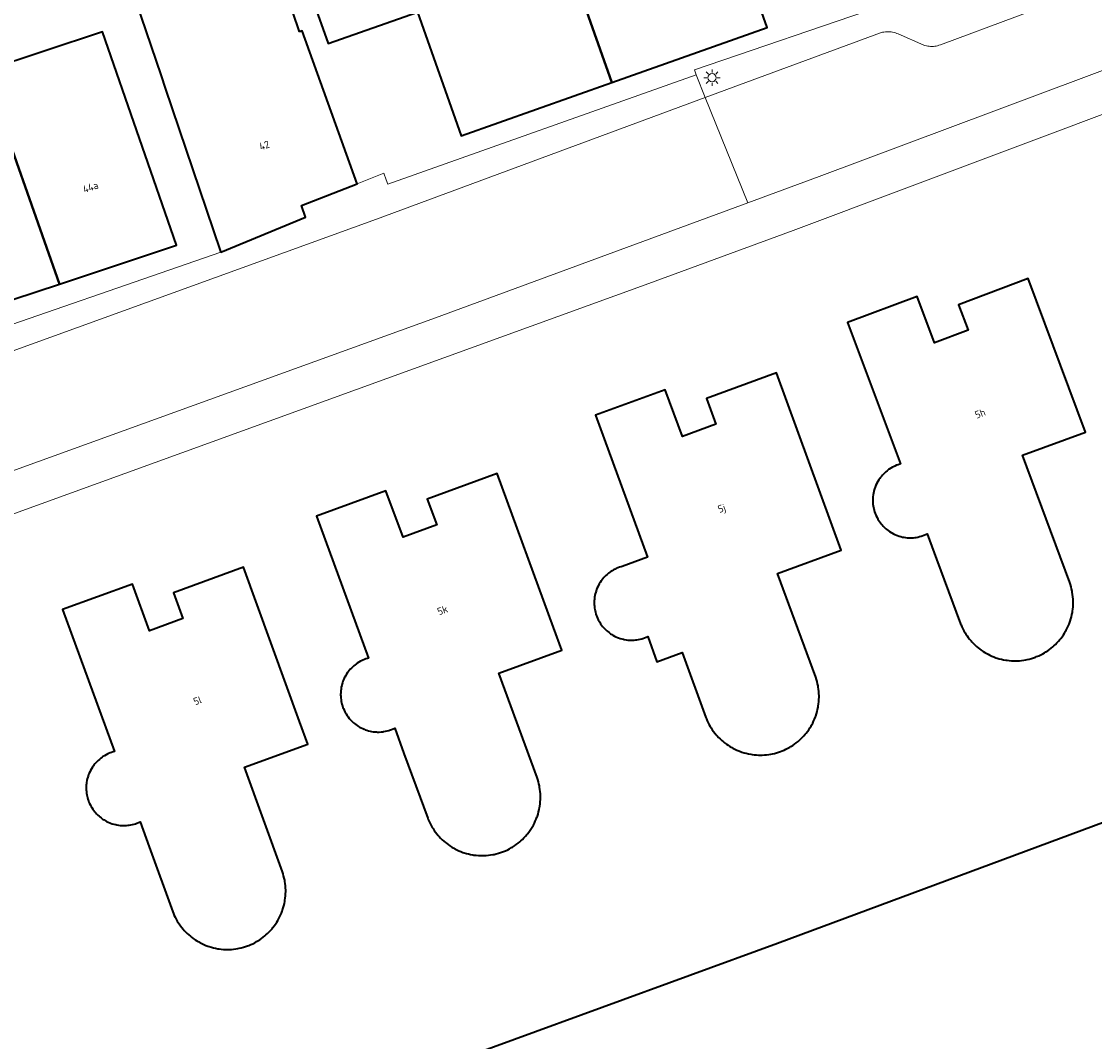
# Model space of a CAD drawing. Header units: metres. Extents: x 131489 to 134032, y 502353 to 503606.
# Tile 62 of 90: x 133030 to 133082, y 503054 to 503104. Entities that reach past the tile are written whole.
import ezdxf
from ezdxf.enums import TextEntityAlignment as Align

# ---------------------------------------------------------------- set-up
doc = ezdxf.new("R2010")
doc.units = ezdxf.units.M
for name, color, linetype, lineweight in [('B-WE-GK-BESCHOEIING-G', 130, 'GK-BESCHOEIING', 35), ('B-WE-KL-ET_LS_OV_LICHTMAST-S', 190, 'Continuous', 25), ('B-WE-OG-BEBOUWING-GV', 7, 'Continuous', 35), ('B-WE-OG-BEBOUWING-T18', 1, 'Continuous', 18), ('B-WE-OG-TERREIN_ERF-GV', 7, 'Continuous', 18), ('B-WE-OG-WATER_SLOOT-GV', 120, 'Continuous', 18), ('B-WE-VH-VERHARDING_STRAATBAKSTEEN-GV', 252, 'Continuous', 18), ('B-WE-VH-VERHARDING_TEGEL-GV', 252, 'Continuous', 18)]:
    doc.layers.add(name, color=color, linetype=linetype, lineweight=lineweight)
doc.styles.add('NLCS-ISO-M200-T18', font='NLCS-ISO.ttf', dxfattribs={"height": 0.36})
doc.linetypes.add('GK-BESCHOEIING', pattern='A,30,-5,[1,NLCS.SHX,S=1,R=0,X=0,Y=0],-5', length=40)

# ---------------------------------------------------------------- blocks, each defined once
blk = doc.blocks.new('SKL-ET_OV_LICHTMAST-SO')
at = {"color": 0, "linetype": 'ByBlock', "lineweight": 18}
for points in [[(-1.25, 0), (-2, 0)], [(-1.41, 1.41), (-0.88, 0.88)], [(0, 2), (0, 1.25)], [(0.88, 0.88), (1.41, 1.41)], [(2, 0), (1.25, 0)], [(-1.41, -1.41), (-0.88, -0.88)], [(0, -1.25), (0, -2)], [(0.88, -0.88), (1.41, -1.41)]]:
    blk.add_lwpolyline(points, dxfattribs=at)
blk.add_circle((0, 0), 1, dxfattribs=at)

msp = doc.modelspace()

# ---------------------------------------------------------------- linework, layer by layer
at = {"layer": 'B-WE-GK-BESCHOEIING-G', "flags": 128}
for points in [[(133114.156, 503076.534), (133066.887, 503058.995)], [(133066.887, 503058.995), (133049.827, 503052.754)]]:
    msp.add_lwpolyline(points, dxfattribs=at)
at = {"layer": 'B-WE-OG-BEBOUWING-GV', "flags": 128}
for points in [[(133065.192, 503120.68), (133060.866, 503119.14), (133060.711, 503119.579), (133053.168, 503116.908), (133058.824, 503100.876), (133066.386, 503103.554), (133064.708, 503108.272), (133069.057, 503109.824)], [(133053.168, 503116.908), (133045.827, 503114.308), (133046.696, 503111.854), (133042.342, 503110.308), (133045.017, 503102.773), (133049.37, 503104.308), (133051.502, 503098.283), (133058.824, 503100.876)], [(133043.629, 503103.343), (133042.359, 503107.094), (133035.662, 503104.828), (133036.89, 503101.2), (133037.089, 503100.611), (133039.763, 503092.711), (133039.796, 503092.631), (133043.925, 503094.334), (133043.729, 503094.899), (133046.43, 503095.956), (133043.753, 503103.388)], [(133028.288, 503101.452), (133031.942, 503091.076), (133037.649, 503092.96), (133034.047, 503103.354), (133028.349, 503101.472)], [(133028.288, 503101.452), (133022.651, 503099.591), (133026.254, 503089.198), (133031.942, 503091.076)], [(133072.156, 503081.938), (133072.091, 503081.879), (133072.056, 503081.845), (133071.997, 503081.783), (133071.942, 503081.718), (133071.889, 503081.651), (133071.864, 503081.616), (133071.815, 503081.544), (133071.769, 503081.469), (133071.727, 503081.392), (133071.715, 503081.368), (133071.677, 503081.284), (133071.642, 503081.198), (133071.611, 503081.11), (133071.596, 503081.06), (133071.575, 503080.978), (133071.557, 503080.895), (133071.544, 503080.812), (133071.534, 503080.729), (133071.528, 503080.645), (133071.526, 503080.56), (133071.527, 503080.508), (133071.529, 503080.456), (133071.535, 503080.372), (133071.546, 503080.288), (133071.56, 503080.205), (133071.57, 503080.158), (133071.591, 503080.075), (133071.615, 503079.992), (133071.644, 503079.911), (133071.659, 503079.872), (133071.694, 503079.792), (133071.733, 503079.713), (133071.775, 503079.636), (133071.804, 503079.587), (133071.85, 503079.518), (133071.898, 503079.451), (133071.95, 503079.386), (133071.977, 503079.355), (133072.036, 503079.29), (133072.099, 503079.228), (133072.164, 503079.169), (133072.208, 503079.132), (133072.274, 503079.082), (133072.342, 503079.034), (133072.412, 503078.99), (133072.448, 503078.969), (133072.525, 503078.927), (133072.604, 503078.889), (133072.685, 503078.855), (133072.73, 503078.838), (133072.811, 503078.811), (133072.893, 503078.787), (133072.977, 503078.767), (133073.028, 503078.757), (133073.111, 503078.744), (133073.196, 503078.735), (133073.28, 503078.73), (133073.332, 503078.729), (133073.416, 503078.729), (133073.501, 503078.734), (133073.585, 503078.743), (133073.637, 503078.75), (133073.72, 503078.765), (133073.802, 503078.784), (133073.883, 503078.806), (133073.928, 503078.82), (133074.009, 503078.849), (133074.089, 503078.882), (133074.167, 503078.918), (133074.623, 503077.695), (133075.798, 503074.543), (133075.82, 503074.489), (133075.864, 503074.39), (133075.911, 503074.292), (133075.962, 503074.197), (133076.016, 503074.103), (133076.051, 503074.047), (133076.11, 503073.958), (133076.173, 503073.872), (133076.238, 503073.789), (133076.307, 503073.708), (133076.35, 503073.66), (133076.424, 503073.582), (133076.5, 503073.508), (133076.579, 503073.436), (133076.661, 503073.368), (133076.721, 503073.32), (133076.805, 503073.259), (133076.891, 503073.201), (133076.979, 503073.146), (133077.069, 503073.095), (133077.132, 503073.061), (133077.226, 503073.014), (133077.322, 503072.971), (133077.419, 503072.931), (133077.518, 503072.895), (133077.576, 503072.876), (133077.679, 503072.845), (133077.783, 503072.819), (133077.888, 503072.796), (133077.994, 503072.777), (133078.057, 503072.768), (133078.163, 503072.755), (133078.27, 503072.747), (133078.377, 503072.742), (133078.484, 503072.742), (133078.557, 503072.744), (133078.662, 503072.75), (133078.766, 503072.76), (133078.869, 503072.774), (133078.972, 503072.792), (133079.039, 503072.805), (133079.142, 503072.83), (133079.244, 503072.858), (133079.345, 503072.889), (133079.445, 503072.925), (133079.499, 503072.946), (133079.599, 503072.989), (133079.697, 503073.035), (133079.793, 503073.085), (133079.887, 503073.138), (133079.951, 503073.177), (133080.038, 503073.234), (133080.123, 503073.294), (133080.206, 503073.357), (133080.286, 503073.424), (133080.335, 503073.467), (133080.413, 503073.539), (133080.488, 503073.615), (133080.561, 503073.693), (133080.63, 503073.774), (133080.677, 503073.832), (133080.739, 503073.915), (133080.799, 503074.001), (133080.855, 503074.089), (133080.908, 503074.179), (133080.936, 503074.23), (133080.986, 503074.326), (133081.032, 503074.424), (133081.074, 503074.524), (133081.113, 503074.625), (133081.132, 503074.68), (133081.164, 503074.784), (133081.192, 503074.888), (133081.217, 503074.994), (133081.237, 503075.1), (133081.246, 503075.156), (133081.26, 503075.263), (133081.27, 503075.369), (133081.276, 503075.476), (133081.278, 503075.583), (133081.278, 503075.589), (133081.277, 503075.641), (133081.272, 503075.751), (133081.264, 503075.86), (133081.251, 503075.969), (133081.234, 503076.078), (133081.222, 503076.138), (133081.199, 503076.243), (133081.172, 503076.347), (133081.141, 503076.45), (133081.106, 503076.552), (133078.806, 503082.75), (133081.874, 503083.863), (133079.086, 503091.343), (133075.695, 503090.065), (133076.161, 503088.83), (133074.532, 503088.216), (133073.683, 503090.468), (133070.302, 503089.21), (133072.881, 503082.324), (133072.841, 503082.313), (133072.757, 503082.286), (133072.675, 503082.255), (133072.594, 503082.221), (133072.56, 503082.205), (133072.481, 503082.164), (133072.403, 503082.119), (133072.328, 503082.071), (133072.293, 503082.046), (133072.223, 503081.994)], [(133068.345, 503069.305), (133068.407, 503069.391), (133068.465, 503069.479), (133068.52, 503069.569), (133068.549, 503069.62), (133068.6, 503069.716), (133068.647, 503069.813), (133068.691, 503069.912), (133068.731, 503070.013), (133068.747, 503070.058), (133068.782, 503070.164), (133068.812, 503070.27), (133068.839, 503070.378), (133068.862, 503070.486), (133068.871, 503070.537), (133068.887, 503070.646), (133068.898, 503070.755), (133068.906, 503070.865), (133068.91, 503070.975), (133068.91, 503071.039), (133068.907, 503071.146), (133068.899, 503071.252), (133068.888, 503071.359), (133068.873, 503071.465), (133068.863, 503071.52), (133068.842, 503071.627), (133068.816, 503071.733), (133068.786, 503071.837), (133068.753, 503071.941), (133066.883, 503076.997), (133069.981, 503078.134), (133066.838, 503086.751), (133063.436, 503085.503), (133063.891, 503084.264), (133062.257, 503083.664), (133061.428, 503085.923), (133058.036, 503084.696), (133060.554, 503077.787), (133059.323, 503077.331), (133059.274, 503077.317), (133059.194, 503077.292), (133059.115, 503077.262), (133059.038, 503077.229), (133058.984, 503077.204), (133058.912, 503077.166), (133058.841, 503077.125), (133058.773, 503077.081), (133058.727, 503077.049), (133058.661, 503077), (133058.598, 503076.947), (133058.537, 503076.892), (133058.502, 503076.858), (133058.443, 503076.797), (133058.388, 503076.733), (133058.335, 503076.666), (133058.308, 503076.629), (133058.26, 503076.558), (133058.215, 503076.485), (133058.174, 503076.41), (133058.155, 503076.373), (133058.119, 503076.294), (133058.086, 503076.213), (133058.057, 503076.131), (133058.041, 503076.079), (133058.019, 503075.999), (133058.002, 503075.918), (133057.988, 503075.836), (133057.986, 503075.826), (133057.977, 503075.742), (133057.971, 503075.658), (133057.969, 503075.574), (133057.969, 503075.533), (133057.971, 503075.482), (133057.976, 503075.398), (133057.986, 503075.315), (133058, 503075.232), (133058.009, 503075.186), (133058.029, 503075.103), (133058.053, 503075.021), (133058.08, 503074.94), (133058.098, 503074.892), (133058.131, 503074.815), (133058.168, 503074.739), (133058.208, 503074.665), (133058.234, 503074.621), (133058.279, 503074.55), (133058.327, 503074.482), (133058.379, 503074.416), (133058.41, 503074.379), (133058.467, 503074.316), (133058.527, 503074.255), (133058.589, 503074.198), (133058.626, 503074.166), (133058.693, 503074.114), (133058.762, 503074.064), (133058.833, 503074.018), (133058.88, 503073.989), (133058.953, 503073.949), (133059.027, 503073.913), (133059.103, 503073.88), (133059.144, 503073.864), (133059.226, 503073.835), (133059.308, 503073.811), (133059.392, 503073.79), (133059.434, 503073.781), (133059.519, 503073.766), (133059.605, 503073.755), (133059.692, 503073.748), (133059.791, 503073.745), (133059.827, 503073.746), (133059.91, 503073.749), (133059.994, 503073.757), (133060.036, 503073.762), (133060.122, 503073.776), (133060.208, 503073.794), (133060.292, 503073.815), (133060.332, 503073.827), (133060.414, 503073.855), (133060.495, 503073.887), (133060.575, 503073.922), (133061.022, 503072.694), (133062.256, 503073.143), (133063.403, 503069.981), (133063.43, 503069.914), (133063.472, 503069.818), (133063.517, 503069.724), (133063.566, 503069.631), (133063.619, 503069.54), (133063.655, 503069.481), (133063.713, 503069.393), (133063.775, 503069.307), (133063.839, 503069.223), (133063.907, 503069.142), (133063.945, 503069.099), (133064.02, 503069.02), (133064.097, 503068.944), (133064.177, 503068.87), (133064.26, 503068.8), (133064.314, 503068.757), (133064.399, 503068.694), (133064.486, 503068.634), (133064.575, 503068.577), (133064.666, 503068.524), (133064.721, 503068.494), (133064.817, 503068.445), (133064.914, 503068.4), (133065.013, 503068.359), (133065.113, 503068.321), (133065.159, 503068.306), (133065.264, 503068.273), (133065.371, 503068.244), (133065.479, 503068.219), (133065.588, 503068.198), (133065.651, 503068.188), (133065.757, 503068.175), (133065.864, 503068.166), (133065.971, 503068.16), (133066.078, 503068.159), (133066.141, 503068.16), (133066.248, 503068.165), (133066.355, 503068.174), (133066.461, 503068.187), (133066.567, 503068.204), (133066.637, 503068.217), (133066.739, 503068.241), (133066.841, 503068.268), (133066.942, 503068.298), (133067.041, 503068.333), (133067.108, 503068.358), (133067.205, 503068.399), (133067.301, 503068.442), (133067.394, 503068.49), (133067.486, 503068.541), (133067.538, 503068.572), (133067.629, 503068.63), (133067.718, 503068.69), (133067.804, 503068.755), (133067.888, 503068.822), (133067.943, 503068.869), (133068.02, 503068.94), (133068.095, 503069.013), (133068.167, 503069.09), (133068.236, 503069.169), (133068.28, 503069.222)], [(133046.701, 503069.443), (133046.779, 503069.41), (133046.824, 503069.393), (133046.905, 503069.365), (133046.987, 503069.34), (133047.071, 503069.32), (133047.123, 503069.31), (133047.206, 503069.296), (133047.289, 503069.287), (133047.373, 503069.281), (133047.425, 503069.279), (133047.509, 503069.279), (133047.594, 503069.284), (133047.678, 503069.292), (133047.722, 503069.298), (133047.808, 503069.313), (133047.893, 503069.331), (133047.977, 503069.354), (133048.013, 503069.365), (133048.097, 503069.395), (133048.18, 503069.428), (133048.261, 503069.465), (133048.711, 503068.239), (133049.869, 503065.082), (133049.896, 503065.015), (133049.938, 503064.919), (133049.983, 503064.825), (133050.032, 503064.732), (133050.085, 503064.641), (133050.124, 503064.578), (133050.181, 503064.491), (133050.242, 503064.406), (133050.306, 503064.324), (133050.373, 503064.244), (133050.421, 503064.19), (133050.493, 503064.114), (133050.568, 503064.04), (133050.646, 503063.97), (133050.726, 503063.902), (133050.773, 503063.864), (133050.86, 503063.8), (133050.948, 503063.739), (133051.039, 503063.681), (133051.132, 503063.627), (133051.192, 503063.594), (133051.286, 503063.547), (133051.383, 503063.502), (133051.481, 503063.462), (133051.58, 503063.425), (133051.647, 503063.402), (133051.748, 503063.372), (133051.85, 503063.345), (133051.952, 503063.323), (133052.056, 503063.304), (133052.118, 503063.295), (133052.224, 503063.282), (133052.331, 503063.273), (133052.438, 503063.268), (133052.545, 503063.267), (133052.61, 503063.268), (133052.716, 503063.274), (133052.823, 503063.283), (133052.929, 503063.297), (133053.034, 503063.314), (133053.101, 503063.327), (133053.204, 503063.351), (133053.306, 503063.378), (133053.407, 503063.41), (133053.507, 503063.445), (133053.557, 503063.464), (133053.658, 503063.506), (133053.757, 503063.552), (133053.854, 503063.602), (133053.95, 503063.655), (133053.989, 503063.679), (133054.083, 503063.739), (133054.175, 503063.802), (133054.264, 503063.869), (133054.351, 503063.939), (133054.394, 503063.977), (133054.474, 503064.05), (133054.551, 503064.127), (133054.626, 503064.206), (133054.697, 503064.288), (133054.726, 503064.323), (133054.793, 503064.412), (133054.858, 503064.503), (133054.919, 503064.596), (133054.977, 503064.691), (133055.008, 503064.746), (133055.057, 503064.841), (133055.103, 503064.938), (133055.145, 503065.036), (133055.184, 503065.136), (133055.201, 503065.184), (133055.234, 503065.289), (133055.264, 503065.395), (133055.289, 503065.502), (133055.311, 503065.61), (133055.321, 503065.672), (133055.335, 503065.778), (133055.346, 503065.885), (133055.352, 503065.992), (133055.354, 503066.099), (133055.354, 503066.11), (133055.353, 503066.172), (133055.349, 503066.276), (133055.341, 503066.381), (133055.328, 503066.485), (133055.312, 503066.588), (133055.3, 503066.655), (133055.277, 503066.759), (133055.251, 503066.861), (133055.221, 503066.963), (133055.187, 503067.063), (133053.32, 503072.148), (133056.395, 503073.263), (133055.993, 503074.37), (133053.243, 503081.864), (133049.846, 503080.604), (133050.305, 503079.366), (133048.674, 503078.761), (133047.836, 503081.017), (133044.449, 503079.777), (133046.992, 503072.877), (133046.943, 503072.863), (133046.862, 503072.838), (133046.783, 503072.808), (133046.705, 503072.775), (133046.677, 503072.762), (133046.595, 503072.72), (133046.516, 503072.675), (133046.438, 503072.627), (133046.404, 503072.603), (133046.334, 503072.551), (133046.265, 503072.495), (133046.2, 503072.436), (133046.155, 503072.393), (133046.099, 503072.334), (133046.047, 503072.273), (133045.997, 503072.209), (133045.97, 503072.172), (133045.921, 503072.1), (133045.876, 503072.027), (133045.834, 503071.951), (133045.805, 503071.894), (133045.772, 503071.821), (133045.743, 503071.746), (133045.717, 503071.669), (133045.701, 503071.617), (133045.679, 503071.536), (133045.662, 503071.454), (133045.648, 503071.372), (133045.647, 503071.362), (133045.637, 503071.278), (133045.631, 503071.193), (133045.629, 503071.109), (133045.629, 503071.068), (133045.631, 503071.025), (133045.637, 503070.938), (133045.647, 503070.851), (133045.661, 503070.764), (133045.67, 503070.72), (133045.691, 503070.636), (133045.715, 503070.553), (133045.743, 503070.471), (133045.763, 503070.419), (133045.796, 503070.343), (133045.833, 503070.268), (133045.873, 503070.195), (133045.895, 503070.158), (133045.942, 503070.084), (133045.993, 503070.013), (133046.047, 503069.944), (133046.083, 503069.902), (133046.139, 503069.84), (133046.198, 503069.782), (133046.26, 503069.726), (133046.298, 503069.694), (133046.365, 503069.642), (133046.434, 503069.592), (133046.506, 503069.546), (133046.55, 503069.52), (133046.625, 503069.48)], [(133039.926, 503058.703), (133040.03, 503058.698), (133040.135, 503058.697), (133040.209, 503058.698), (133040.314, 503058.703), (133040.417, 503058.713), (133040.521, 503058.726), (133040.624, 503058.743), (133040.694, 503058.756), (133040.796, 503058.78), (133040.898, 503058.807), (133040.999, 503058.837), (133041.098, 503058.872), (133041.161, 503058.896), (133041.259, 503058.937), (133041.355, 503058.981), (133041.449, 503059.029), (133041.542, 503059.081), (133041.601, 503059.116), (133041.69, 503059.173), (133041.777, 503059.233), (133041.862, 503059.296), (133041.944, 503059.363), (133041.993, 503059.405), (133042.072, 503059.477), (133042.148, 503059.552), (133042.221, 503059.63), (133042.291, 503059.71), (133042.335, 503059.763), (133042.399, 503059.847), (133042.46, 503059.933), (133042.518, 503060.021), (133042.573, 503060.112), (133042.608, 503060.175), (133042.657, 503060.268), (133042.702, 503060.363), (133042.743, 503060.459), (133042.781, 503060.557), (133042.805, 503060.624), (133042.837, 503060.724), (133042.865, 503060.825), (133042.89, 503060.928), (133042.91, 503061.031), (133042.921, 503061.094), (133042.935, 503061.199), (133042.946, 503061.306), (133042.952, 503061.412), (133042.955, 503061.519), (133042.955, 503061.537), (133042.955, 503061.583), (133042.951, 503061.69), (133042.943, 503061.797), (133042.932, 503061.903), (133042.916, 503062.009), (133042.905, 503062.067), (133042.883, 503062.172), (133042.856, 503062.277), (133042.826, 503062.381), (133042.792, 503062.484), (133040.948, 503067.565), (133044.027, 503068.682), (133043.625, 503069.789), (133040.903, 503077.293), (133037.501, 503076.045), (133037.956, 503074.806), (133036.322, 503074.206), (133035.493, 503076.466), (133032.101, 503075.238), (133034.618, 503068.329), (133034.563, 503068.314), (133034.484, 503068.289), (133034.406, 503068.26), (133034.33, 503068.228), (133034.292, 503068.211), (133034.214, 503068.171), (133034.137, 503068.128), (133034.063, 503068.081), (133034.028, 503068.057), (133033.957, 503068.005), (133033.889, 503067.949), (133033.824, 503067.891), (133033.789, 503067.857), (133033.729, 503067.796), (133033.673, 503067.732), (133033.62, 503067.665), (133033.598, 503067.635), (133033.547, 503067.561), (133033.5, 503067.485), (133033.456, 503067.407), (133033.433, 503067.361), (133033.398, 503067.284), (133033.366, 503067.206), (133033.338, 503067.126), (133033.325, 503067.083), (133033.302, 503066.999), (133033.283, 503066.915), (133033.268, 503066.829), (133033.26, 503066.769), (133033.252, 503066.688), (133033.248, 503066.607), (133033.248, 503066.525), (133033.25, 503066.472), (133033.255, 503066.388), (133033.265, 503066.304), (133033.279, 503066.221), (133033.29, 503066.165), (133033.31, 503066.085), (133033.333, 503066.005), (133033.36, 503065.927), (133033.382, 503065.868), (133033.414, 503065.794), (133033.45, 503065.721), (133033.489, 503065.651), (133033.518, 503065.602), (133033.563, 503065.532), (133033.611, 503065.464), (133033.662, 503065.399), (133033.698, 503065.356), (133033.754, 503065.295), (133033.812, 503065.236), (133033.874, 503065.18), (133033.912, 503065.148), (133033.979, 503065.096), (133034.048, 503065.046), (133034.12, 503065), (133034.167, 503064.971), (133034.24, 503064.931), (133034.315, 503064.895), (133034.392, 503064.862), (133034.434, 503064.846), (133034.516, 503064.817), (133034.599, 503064.793), (133034.683, 503064.772), (133034.734, 503064.761), (133034.817, 503064.747), (133034.901, 503064.737), (133034.986, 503064.731), (133035.037, 503064.729), (133035.122, 503064.729), (133035.206, 503064.734), (133035.29, 503064.742), (133035.334, 503064.748), (133035.42, 503064.762), (133035.505, 503064.78), (133035.589, 503064.802), (133035.638, 503064.817), (133035.718, 503064.845), (133035.797, 503064.877), (133035.874, 503064.912), (133036.319, 503063.685), (133037.466, 503060.523), (133037.494, 503060.452), (133037.535, 503060.357), (133037.58, 503060.263), (133037.628, 503060.171), (133037.68, 503060.081), (133037.712, 503060.029), (133037.771, 503059.939), (133037.833, 503059.851), (133037.898, 503059.766), (133037.967, 503059.683), (133038.014, 503059.629), (133038.086, 503059.553), (133038.161, 503059.479), (133038.239, 503059.408), (133038.319, 503059.34), (133038.371, 503059.299), (133038.456, 503059.235), (133038.543, 503059.174), (133038.632, 503059.117), (133038.724, 503059.063), (133038.779, 503059.033), (133038.875, 503058.984), (133038.972, 503058.939), (133039.071, 503058.898), (133039.171, 503058.86), (133039.236, 503058.838), (133039.337, 503058.807), (133039.439, 503058.78), (133039.542, 503058.756), (133039.646, 503058.737), (133039.718, 503058.726), (133039.821, 503058.712)]]:
    msp.add_lwpolyline(points, close=True, dxfattribs=at)
at = {"layer": 'B-WE-OG-TERREIN_ERF-GV', "flags": 128}
for points in [[(133013.113, 503039.665), (133049.827, 503052.754), (133066.887, 503058.995), (133114.156, 503076.534), (133126.864, 503081.721), (133134.291, 503084.881), (133158.316, 503096.391), (133180.788, 503107.32), (133201.518, 503117.968), (133216.75, 503124.161), (133229.413, 503128.8), (133245.922, 503135.653), (133286.712, 503152.399), (133301.153, 503158.4)], [(133231.525, 503155.784), (133225.771, 503153.631), (133221.172, 503151.955), (133209.388, 503147.552), (133208.939, 503148.672), (133208.923, 503148.712), (133207.034, 503148.023), (133206.629, 503147.875), (133204.146, 503146.97), (133195.07, 503143.569), (133194.914, 503143.948), (133193.511, 503143.4), (133193.106, 503143.242), (133193.235, 503142.873), (133193.715, 503141.498), (133176.935, 503135.047), (133141.951, 503121.808), (133091.279, 503102.556), (133089.648, 503101.936), (133067.646, 503093.682), (133060.453, 503091.044), (133000, 503069.13)], [(133042.359, 503107.094), (133043.629, 503103.343), (133043.753, 503103.388), (133046.43, 503095.956), (133047.734, 503096.467), (133047.85, 503096.145), (133047.927, 503095.931), (133062.934, 503101.26), (133062.852, 503101.496), (133071.885, 503104.573)], [(133026.661, 503088.087), (133039.796, 503092.631), (133039.763, 503092.711), (133037.089, 503100.611), (133036.89, 503101.2), (133035.662, 503104.828)], [(133028.349, 503101.472), (133034.047, 503103.354), (133037.649, 503092.96), (133031.942, 503091.076), (133026.254, 503089.198)]]:
    msp.add_lwpolyline(points, dxfattribs=at)
for points in [[(133066.386, 503103.554), (133058.824, 503100.876), (133051.502, 503098.283), (133049.37, 503104.308), (133045.017, 503102.773), (133042.342, 503110.308), (133046.696, 503111.854), (133045.827, 503114.308), (133053.168, 503116.908), (133060.711, 503119.579), (133060.866, 503119.14), (133065.192, 503120.68), (133069.057, 503109.824), (133064.708, 503108.272)], [(133081.106, 503076.552), (133081.141, 503076.45), (133081.172, 503076.347), (133081.199, 503076.243), (133081.222, 503076.138), (133081.234, 503076.078), (133081.251, 503075.969), (133081.264, 503075.86), (133081.272, 503075.751), (133081.277, 503075.641), (133081.278, 503075.589), (133081.278, 503075.583), (133081.276, 503075.476), (133081.27, 503075.369), (133081.26, 503075.263), (133081.246, 503075.156), (133081.237, 503075.1), (133081.217, 503074.994), (133081.192, 503074.888), (133081.164, 503074.784), (133081.132, 503074.68), (133081.113, 503074.625), (133081.074, 503074.524), (133081.032, 503074.424), (133080.986, 503074.326), (133080.936, 503074.23), (133080.908, 503074.179), (133080.855, 503074.089), (133080.799, 503074.001), (133080.739, 503073.915), (133080.677, 503073.832), (133080.63, 503073.774), (133080.561, 503073.693), (133080.488, 503073.615), (133080.413, 503073.539), (133080.335, 503073.467), (133080.286, 503073.424), (133080.206, 503073.357), (133080.123, 503073.294), (133080.038, 503073.234), (133079.951, 503073.177), (133079.887, 503073.138), (133079.793, 503073.085), (133079.697, 503073.035), (133079.599, 503072.989), (133079.499, 503072.946), (133079.445, 503072.925), (133079.345, 503072.889), (133079.244, 503072.858), (133079.142, 503072.83), (133079.039, 503072.805), (133078.972, 503072.792), (133078.869, 503072.774), (133078.766, 503072.76), (133078.662, 503072.75), (133078.557, 503072.744), (133078.484, 503072.742), (133078.377, 503072.742), (133078.27, 503072.747), (133078.163, 503072.755), (133078.057, 503072.768), (133077.994, 503072.777), (133077.888, 503072.796), (133077.783, 503072.819), (133077.679, 503072.845), (133077.576, 503072.876), (133077.518, 503072.895), (133077.419, 503072.931), (133077.322, 503072.971), (133077.226, 503073.014), (133077.132, 503073.061), (133077.069, 503073.095), (133076.979, 503073.146), (133076.891, 503073.201), (133076.805, 503073.259), (133076.721, 503073.32), (133076.661, 503073.368), (133076.579, 503073.436), (133076.5, 503073.508), (133076.424, 503073.582), (133076.35, 503073.66), (133076.307, 503073.708), (133076.238, 503073.789), (133076.173, 503073.872), (133076.11, 503073.958), (133076.051, 503074.047), (133076.016, 503074.103), (133075.962, 503074.197), (133075.911, 503074.292), (133075.864, 503074.39), (133075.82, 503074.489), (133075.798, 503074.543), (133074.623, 503077.695), (133074.167, 503078.918), (133074.089, 503078.882), (133074.009, 503078.849), (133073.928, 503078.82), (133073.883, 503078.806), (133073.802, 503078.784), (133073.72, 503078.765), (133073.637, 503078.75), (133073.585, 503078.743), (133073.501, 503078.734), (133073.416, 503078.729), (133073.332, 503078.729), (133073.28, 503078.73), (133073.196, 503078.735), (133073.111, 503078.744), (133073.028, 503078.757), (133072.977, 503078.767), (133072.893, 503078.787), (133072.811, 503078.811), (133072.73, 503078.838), (133072.685, 503078.855), (133072.604, 503078.889), (133072.525, 503078.927), (133072.448, 503078.969), (133072.412, 503078.99), (133072.342, 503079.034), (133072.274, 503079.082), (133072.208, 503079.132), (133072.164, 503079.169), (133072.099, 503079.228), (133072.036, 503079.29), (133071.977, 503079.355), (133071.95, 503079.386), (133071.898, 503079.451), (133071.85, 503079.518), (133071.804, 503079.587), (133071.775, 503079.636), (133071.733, 503079.713), (133071.694, 503079.792), (133071.659, 503079.872), (133071.644, 503079.911), (133071.615, 503079.992), (133071.591, 503080.075), (133071.57, 503080.158), (133071.56, 503080.205), (133071.546, 503080.288), (133071.535, 503080.372), (133071.529, 503080.456), (133071.527, 503080.508), (133071.526, 503080.56), (133071.528, 503080.645), (133071.534, 503080.729), (133071.544, 503080.812), (133071.557, 503080.895), (133071.575, 503080.978), (133071.596, 503081.06), (133071.611, 503081.11), (133071.642, 503081.198), (133071.677, 503081.284), (133071.715, 503081.368), (133071.727, 503081.392), (133071.769, 503081.469), (133071.815, 503081.544), (133071.864, 503081.616), (133071.889, 503081.651), (133071.942, 503081.718), (133071.997, 503081.783), (133072.056, 503081.845), (133072.091, 503081.879), (133072.156, 503081.938), (133072.223, 503081.994), (133072.293, 503082.046), (133072.328, 503082.071), (133072.403, 503082.119), (133072.481, 503082.164), (133072.56, 503082.205), (133072.594, 503082.221), (133072.675, 503082.255), (133072.757, 503082.286), (133072.841, 503082.313), (133072.881, 503082.324), (133070.302, 503089.21), (133073.683, 503090.468), (133074.532, 503088.216), (133076.161, 503088.83), (133075.695, 503090.065), (133079.086, 503091.343), (133081.874, 503083.863), (133078.806, 503082.75)], [(133068.753, 503071.941), (133068.786, 503071.837), (133068.816, 503071.733), (133068.842, 503071.627), (133068.863, 503071.52), (133068.873, 503071.465), (133068.888, 503071.359), (133068.899, 503071.252), (133068.907, 503071.146), (133068.91, 503071.039), (133068.91, 503070.975), (133068.906, 503070.865), (133068.898, 503070.755), (133068.887, 503070.646), (133068.871, 503070.537), (133068.862, 503070.486), (133068.839, 503070.378), (133068.812, 503070.27), (133068.782, 503070.164), (133068.747, 503070.058), (133068.731, 503070.013), (133068.691, 503069.912), (133068.647, 503069.813), (133068.6, 503069.716), (133068.549, 503069.62), (133068.52, 503069.569), (133068.465, 503069.479), (133068.407, 503069.391), (133068.345, 503069.305), (133068.28, 503069.222), (133068.236, 503069.169), (133068.167, 503069.09), (133068.095, 503069.013), (133068.02, 503068.94), (133067.943, 503068.869), (133067.888, 503068.822), (133067.804, 503068.755), (133067.718, 503068.69), (133067.629, 503068.63), (133067.538, 503068.572), (133067.486, 503068.541), (133067.394, 503068.49), (133067.301, 503068.442), (133067.205, 503068.399), (133067.108, 503068.358), (133067.041, 503068.333), (133066.942, 503068.298), (133066.841, 503068.268), (133066.739, 503068.241), (133066.637, 503068.217), (133066.567, 503068.204), (133066.461, 503068.187), (133066.355, 503068.174), (133066.248, 503068.165), (133066.141, 503068.16), (133066.078, 503068.159), (133065.971, 503068.16), (133065.864, 503068.166), (133065.757, 503068.175), (133065.651, 503068.188), (133065.588, 503068.198), (133065.479, 503068.219), (133065.371, 503068.244), (133065.264, 503068.273), (133065.159, 503068.306), (133065.113, 503068.321), (133065.013, 503068.359), (133064.914, 503068.4), (133064.817, 503068.445), (133064.721, 503068.494), (133064.666, 503068.524), (133064.575, 503068.577), (133064.486, 503068.634), (133064.399, 503068.694), (133064.314, 503068.757), (133064.26, 503068.8), (133064.177, 503068.87), (133064.097, 503068.944), (133064.02, 503069.02), (133063.945, 503069.099), (133063.907, 503069.142), (133063.839, 503069.223), (133063.775, 503069.307), (133063.713, 503069.393), (133063.655, 503069.481), (133063.619, 503069.54), (133063.566, 503069.631), (133063.517, 503069.724), (133063.472, 503069.818), (133063.43, 503069.914), (133063.403, 503069.981), (133062.256, 503073.143), (133061.022, 503072.694), (133060.575, 503073.922), (133060.495, 503073.887), (133060.414, 503073.855), (133060.332, 503073.827), (133060.292, 503073.815), (133060.208, 503073.794), (133060.122, 503073.776), (133060.036, 503073.762), (133059.994, 503073.757), (133059.91, 503073.749), (133059.827, 503073.746), (133059.791, 503073.745), (133059.692, 503073.748), (133059.605, 503073.755), (133059.519, 503073.766), (133059.434, 503073.781), (133059.392, 503073.79), (133059.308, 503073.811), (133059.226, 503073.835), (133059.144, 503073.864), (133059.103, 503073.88), (133059.027, 503073.913), (133058.953, 503073.949), (133058.88, 503073.989), (133058.833, 503074.018), (133058.762, 503074.064), (133058.693, 503074.114), (133058.626, 503074.166), (133058.589, 503074.198), (133058.527, 503074.255), (133058.467, 503074.316), (133058.41, 503074.379), (133058.379, 503074.416), (133058.327, 503074.482), (133058.279, 503074.55), (133058.234, 503074.621), (133058.208, 503074.665), (133058.168, 503074.739), (133058.131, 503074.815), (133058.098, 503074.892), (133058.08, 503074.94), (133058.053, 503075.021), (133058.029, 503075.103), (133058.009, 503075.186), (133058, 503075.232), (133057.986, 503075.315), (133057.976, 503075.398), (133057.971, 503075.482), (133057.969, 503075.533), (133057.969, 503075.574), (133057.971, 503075.658), (133057.977, 503075.742), (133057.986, 503075.826), (133057.988, 503075.836), (133058.002, 503075.918), (133058.019, 503075.999), (133058.041, 503076.079), (133058.057, 503076.131), (133058.086, 503076.213), (133058.119, 503076.294), (133058.155, 503076.373), (133058.174, 503076.41), (133058.215, 503076.485), (133058.26, 503076.558), (133058.308, 503076.629), (133058.335, 503076.666), (133058.388, 503076.733), (133058.443, 503076.797), (133058.502, 503076.858), (133058.537, 503076.892), (133058.598, 503076.947), (133058.661, 503077), (133058.727, 503077.049), (133058.773, 503077.081), (133058.841, 503077.125), (133058.912, 503077.166), (133058.984, 503077.204), (133059.038, 503077.229), (133059.115, 503077.262), (133059.194, 503077.292), (133059.274, 503077.317), (133059.323, 503077.331), (133060.554, 503077.787), (133058.036, 503084.696), (133061.428, 503085.923), (133062.257, 503083.664), (133063.891, 503084.264), (133063.436, 503085.503), (133066.838, 503086.751), (133069.981, 503078.134), (133066.883, 503076.997)], [(133055.187, 503067.063), (133055.221, 503066.963), (133055.251, 503066.861), (133055.277, 503066.759), (133055.3, 503066.655), (133055.312, 503066.588), (133055.328, 503066.485), (133055.341, 503066.381), (133055.349, 503066.276), (133055.353, 503066.172), (133055.354, 503066.11), (133055.354, 503066.099), (133055.352, 503065.992), (133055.346, 503065.885), (133055.335, 503065.778), (133055.321, 503065.672), (133055.311, 503065.61), (133055.289, 503065.502), (133055.264, 503065.395), (133055.234, 503065.289), (133055.201, 503065.184), (133055.184, 503065.136), (133055.145, 503065.036), (133055.103, 503064.938), (133055.057, 503064.841), (133055.008, 503064.746), (133054.977, 503064.691), (133054.919, 503064.596), (133054.858, 503064.503), (133054.793, 503064.412), (133054.726, 503064.323), (133054.697, 503064.288), (133054.626, 503064.206), (133054.551, 503064.127), (133054.474, 503064.05), (133054.394, 503063.977), (133054.351, 503063.939), (133054.264, 503063.869), (133054.175, 503063.802), (133054.083, 503063.739), (133053.989, 503063.679), (133053.95, 503063.655), (133053.854, 503063.602), (133053.757, 503063.552), (133053.658, 503063.506), (133053.557, 503063.464), (133053.507, 503063.445), (133053.407, 503063.41), (133053.306, 503063.378), (133053.204, 503063.351), (133053.101, 503063.327), (133053.034, 503063.314), (133052.929, 503063.297), (133052.823, 503063.283), (133052.716, 503063.274), (133052.61, 503063.268), (133052.545, 503063.267), (133052.438, 503063.268), (133052.331, 503063.273), (133052.224, 503063.282), (133052.118, 503063.295), (133052.056, 503063.304), (133051.952, 503063.323), (133051.85, 503063.345), (133051.748, 503063.372), (133051.647, 503063.402), (133051.58, 503063.425), (133051.481, 503063.462), (133051.383, 503063.502), (133051.286, 503063.547), (133051.192, 503063.594), (133051.132, 503063.627), (133051.039, 503063.681), (133050.948, 503063.739), (133050.86, 503063.8), (133050.773, 503063.864), (133050.726, 503063.902), (133050.646, 503063.97), (133050.568, 503064.04), (133050.493, 503064.114), (133050.421, 503064.19), (133050.373, 503064.244), (133050.306, 503064.324), (133050.242, 503064.406), (133050.181, 503064.491), (133050.124, 503064.578), (133050.085, 503064.641), (133050.032, 503064.732), (133049.983, 503064.825), (133049.938, 503064.919), (133049.896, 503065.015), (133049.869, 503065.082), (133048.711, 503068.239), (133048.261, 503069.465), (133048.18, 503069.428), (133048.097, 503069.395), (133048.013, 503069.365), (133047.977, 503069.354), (133047.893, 503069.331), (133047.808, 503069.313), (133047.722, 503069.298), (133047.678, 503069.292), (133047.594, 503069.284), (133047.509, 503069.279), (133047.425, 503069.279), (133047.373, 503069.281), (133047.289, 503069.287), (133047.206, 503069.296), (133047.123, 503069.31), (133047.071, 503069.32), (133046.987, 503069.34), (133046.905, 503069.365), (133046.824, 503069.393), (133046.779, 503069.41), (133046.701, 503069.443), (133046.625, 503069.48), (133046.55, 503069.52), (133046.506, 503069.546), (133046.434, 503069.592), (133046.365, 503069.642), (133046.298, 503069.694), (133046.26, 503069.726), (133046.198, 503069.782), (133046.139, 503069.84), (133046.083, 503069.902), (133046.047, 503069.944), (133045.993, 503070.013), (133045.942, 503070.084), (133045.895, 503070.158), (133045.873, 503070.195), (133045.833, 503070.268), (133045.796, 503070.343), (133045.763, 503070.419), (133045.743, 503070.471), (133045.715, 503070.553), (133045.691, 503070.636), (133045.67, 503070.72), (133045.661, 503070.764), (133045.647, 503070.851), (133045.637, 503070.938), (133045.631, 503071.025), (133045.629, 503071.068), (133045.629, 503071.109), (133045.631, 503071.193), (133045.637, 503071.278), (133045.647, 503071.362), (133045.648, 503071.372), (133045.662, 503071.454), (133045.679, 503071.536), (133045.701, 503071.617), (133045.717, 503071.669), (133045.743, 503071.746), (133045.772, 503071.821), (133045.805, 503071.894), (133045.834, 503071.951), (133045.876, 503072.027), (133045.921, 503072.1), (133045.97, 503072.172), (133045.997, 503072.209), (133046.047, 503072.273), (133046.099, 503072.334), (133046.155, 503072.393), (133046.2, 503072.436), (133046.265, 503072.495), (133046.334, 503072.551), (133046.404, 503072.603), (133046.438, 503072.627), (133046.516, 503072.675), (133046.595, 503072.72), (133046.677, 503072.762), (133046.705, 503072.775), (133046.783, 503072.808), (133046.862, 503072.838), (133046.943, 503072.863), (133046.992, 503072.877), (133044.449, 503079.777), (133047.836, 503081.017), (133048.674, 503078.761), (133050.305, 503079.366), (133049.846, 503080.604), (133053.243, 503081.864), (133055.993, 503074.37), (133056.395, 503073.263), (133053.32, 503072.148)], [(133043.625, 503069.789), (133044.027, 503068.682), (133040.948, 503067.565), (133042.792, 503062.484), (133042.826, 503062.381), (133042.856, 503062.277), (133042.883, 503062.172), (133042.905, 503062.067), (133042.916, 503062.009), (133042.932, 503061.903), (133042.943, 503061.797), (133042.951, 503061.69), (133042.955, 503061.583), (133042.955, 503061.537), (133042.955, 503061.519), (133042.952, 503061.412), (133042.946, 503061.306), (133042.935, 503061.199), (133042.921, 503061.094), (133042.91, 503061.031), (133042.89, 503060.928), (133042.865, 503060.825), (133042.837, 503060.724), (133042.805, 503060.624), (133042.781, 503060.557), (133042.743, 503060.459), (133042.702, 503060.363), (133042.657, 503060.268), (133042.608, 503060.175), (133042.573, 503060.112), (133042.518, 503060.021), (133042.46, 503059.933), (133042.399, 503059.847), (133042.335, 503059.763), (133042.291, 503059.71), (133042.221, 503059.63), (133042.148, 503059.552), (133042.072, 503059.477), (133041.993, 503059.405), (133041.944, 503059.363), (133041.862, 503059.296), (133041.777, 503059.233), (133041.69, 503059.173), (133041.601, 503059.116), (133041.542, 503059.081), (133041.449, 503059.029), (133041.355, 503058.981), (133041.259, 503058.937), (133041.161, 503058.896), (133041.098, 503058.872), (133040.999, 503058.837), (133040.898, 503058.807), (133040.796, 503058.78), (133040.694, 503058.756), (133040.624, 503058.743), (133040.521, 503058.726), (133040.417, 503058.713), (133040.314, 503058.703), (133040.209, 503058.698), (133040.135, 503058.697), (133040.03, 503058.698), (133039.926, 503058.703), (133039.821, 503058.712), (133039.718, 503058.726), (133039.646, 503058.737), (133039.542, 503058.756), (133039.439, 503058.78), (133039.337, 503058.807), (133039.236, 503058.838), (133039.171, 503058.86), (133039.071, 503058.898), (133038.972, 503058.939), (133038.875, 503058.984), (133038.779, 503059.033), (133038.724, 503059.063), (133038.632, 503059.117), (133038.543, 503059.174), (133038.456, 503059.235), (133038.371, 503059.299), (133038.319, 503059.34), (133038.239, 503059.408), (133038.161, 503059.479), (133038.086, 503059.553), (133038.014, 503059.629), (133037.967, 503059.683), (133037.898, 503059.766), (133037.833, 503059.851), (133037.771, 503059.939), (133037.712, 503060.029), (133037.68, 503060.081), (133037.628, 503060.171), (133037.58, 503060.263), (133037.535, 503060.357), (133037.494, 503060.452), (133037.466, 503060.523), (133036.319, 503063.685), (133035.874, 503064.912), (133035.797, 503064.877), (133035.718, 503064.845), (133035.638, 503064.817), (133035.589, 503064.802), (133035.505, 503064.78), (133035.42, 503064.762), (133035.334, 503064.748), (133035.29, 503064.742), (133035.206, 503064.734), (133035.122, 503064.729), (133035.037, 503064.729), (133034.986, 503064.731), (133034.901, 503064.737), (133034.817, 503064.747), (133034.734, 503064.761), (133034.683, 503064.772), (133034.599, 503064.793), (133034.516, 503064.817), (133034.434, 503064.846), (133034.392, 503064.862), (133034.315, 503064.895), (133034.24, 503064.931), (133034.167, 503064.971), (133034.12, 503065), (133034.048, 503065.046), (133033.979, 503065.096), (133033.912, 503065.148), (133033.874, 503065.18), (133033.812, 503065.236), (133033.754, 503065.295), (133033.698, 503065.356), (133033.662, 503065.399), (133033.611, 503065.464), (133033.563, 503065.532), (133033.518, 503065.602), (133033.489, 503065.651), (133033.45, 503065.721), (133033.414, 503065.794), (133033.382, 503065.868), (133033.36, 503065.927), (133033.333, 503066.005), (133033.31, 503066.085), (133033.29, 503066.165), (133033.279, 503066.221), (133033.265, 503066.304), (133033.255, 503066.388), (133033.25, 503066.472), (133033.248, 503066.525), (133033.248, 503066.607), (133033.252, 503066.688), (133033.26, 503066.769), (133033.268, 503066.829), (133033.283, 503066.915), (133033.302, 503066.999), (133033.325, 503067.083), (133033.338, 503067.126), (133033.366, 503067.206), (133033.398, 503067.284), (133033.433, 503067.361), (133033.456, 503067.407), (133033.5, 503067.485), (133033.547, 503067.561), (133033.598, 503067.635), (133033.62, 503067.665), (133033.673, 503067.732), (133033.729, 503067.796), (133033.789, 503067.857), (133033.824, 503067.891), (133033.889, 503067.949), (133033.957, 503068.005), (133034.028, 503068.057), (133034.063, 503068.081), (133034.137, 503068.128), (133034.214, 503068.171), (133034.292, 503068.211), (133034.33, 503068.228), (133034.406, 503068.26), (133034.484, 503068.289), (133034.563, 503068.314), (133034.618, 503068.329), (133032.101, 503075.238), (133035.493, 503076.466), (133036.322, 503074.206), (133037.956, 503074.806), (133037.501, 503076.045), (133040.903, 503077.293)]]:
    msp.add_lwpolyline(points, close=True, dxfattribs=at)
at = {"layer": 'B-WE-OG-WATER_SLOOT-GV', "flags": 128}
msp.add_lwpolyline([(133301.153, 503158.4), (133286.712, 503152.399), (133245.922, 503135.653), (133229.413, 503128.8), (133216.75, 503124.161), (133201.518, 503117.968), (133180.788, 503107.32), (133158.316, 503096.391), (133134.291, 503084.881), (133126.864, 503081.721), (133114.156, 503076.534), (133066.887, 503058.995), (133049.827, 503052.754), (133013.113, 503039.665)], dxfattribs=at)
at = {"layer": 'B-WE-VH-VERHARDING_STRAATBAKSTEEN-GV', "flags": 128}
for points in [[(133230.647, 503158.085), (133222.177, 503154.854), (133211.262, 503150.693), (133208.874, 503151.193), (133192.551, 503145.141), (133191.188, 503142.76), (133174.312, 503136.17), (133162.5, 503131.754), (133141.197, 503123.617), (133123.707, 503116.936), (133106.042, 503110.188), (133086.037, 503102.712), (133068.918, 503096.314), (133065.442, 503095.032), (133050.251, 503089.427), (133030.929, 503082.436), (133012.233, 503075.671)], [(133000, 503069.13), (133060.453, 503091.044), (133067.646, 503093.682), (133089.648, 503101.936), (133091.279, 503102.556), (133141.951, 503121.808), (133176.935, 503135.047), (133193.715, 503141.498), (133193.235, 503142.873), (133193.106, 503143.242), (133193.511, 503143.4), (133194.914, 503143.948), (133195.07, 503143.569), (133204.146, 503146.97), (133206.629, 503147.875), (133207.034, 503148.023), (133208.923, 503148.712), (133208.939, 503148.672), (133209.388, 503147.552), (133221.172, 503151.955), (133225.771, 503153.631), (133231.525, 503155.784)], [(133082.307, 503105.521), (133074.813, 503102.713), (133074.747, 503102.691), (133074.681, 503102.672), (133074.613, 503102.657), (133074.544, 503102.647), (133074.475, 503102.64), (133074.406, 503102.637), (133074.337, 503102.638), (133074.268, 503102.643), (133074.199, 503102.652), (133074.131, 503102.666), (133074.064, 503102.683), (133074.005, 503102.701), (133072.759, 503103.247), (133072.693, 503103.273), (133072.627, 503103.296), (133072.558, 503103.315), (133072.489, 503103.33), (133072.42, 503103.341), (133072.349, 503103.348), (133072.279, 503103.351), (133072.208, 503103.35), (133072.138, 503103.345), (133072.068, 503103.336), (133071.998, 503103.323), (133071.93, 503103.306), (133071.894, 503103.296), (133063.369, 503100.147), (133065.442, 503095.032), (133068.918, 503096.314), (133086.037, 503102.712)], [(133011.544, 503081.265), (133047.37, 503094.238), (133063.369, 503100.147), (133062.934, 503101.26), (133047.927, 503095.931), (133047.85, 503096.145), (133047.734, 503096.467), (133046.43, 503095.956), (133043.729, 503094.899), (133043.925, 503094.334), (133039.796, 503092.631), (133026.661, 503088.087)], [(133012.233, 503075.671), (133030.929, 503082.436), (133050.251, 503089.427), (133065.442, 503095.032), (133063.369, 503100.147), (133047.37, 503094.238), (133011.544, 503081.265)]]:
    msp.add_lwpolyline(points, dxfattribs=at)
at = {"layer": 'B-WE-VH-VERHARDING_TEGEL-GV', "flags": 128}
msp.add_lwpolyline([(133071.885, 503104.573), (133062.852, 503101.496), (133062.934, 503101.26), (133063.369, 503100.147), (133071.894, 503103.296), (133071.93, 503103.306), (133071.998, 503103.323), (133072.068, 503103.336), (133072.138, 503103.345), (133072.208, 503103.35), (133072.279, 503103.351), (133072.349, 503103.348), (133072.42, 503103.341), (133072.489, 503103.33), (133072.558, 503103.315), (133072.627, 503103.296), (133072.693, 503103.273), (133072.759, 503103.247), (133074.005, 503102.701), (133074.064, 503102.683), (133074.131, 503102.666), (133074.199, 503102.652), (133074.268, 503102.643), (133074.337, 503102.638), (133074.406, 503102.637), (133074.475, 503102.64), (133074.544, 503102.647), (133074.613, 503102.657), (133074.681, 503102.672), (133074.747, 503102.691), (133074.813, 503102.713), (133082.307, 503105.521)], dxfattribs=at)

# ---------------------------------------------------------------- block references
at = {"layer": 'B-WE-KL-ET_LS_OV_LICHTMAST-S', "xscale": 0.2, "yscale": 0.2, "zscale": 0.2}
msp.add_blockref('SKL-ET_OV_LICHTMAST-SO', (133063.704, 503101.116), dxfattribs=at)

# ---------------------------------------------------------------- texts
at = {"layer": 'B-WE-OG-BEBOUWING-T18', "style": 'NLCS-ISO-M200-T18'}
for s, rotation, p in [('42', 18.7, (133041.916, 503097.823)), ('44a', 19.1, (133033.461, 503095.789)), ('5h', 20.7, (133076.75, 503084.777)), ('5j', 20.2, (133064.193, 503080.114)), ('5k', 20.4, (133050.586, 503075.204)), ('5l', 20.2, (133038.664, 503070.805))]:
    msp.add_text(s, height=0.36, rotation=rotation, dxfattribs=at).set_placement(p, align=Align.MIDDLE)

doc.saveas('drawing.dxf')
